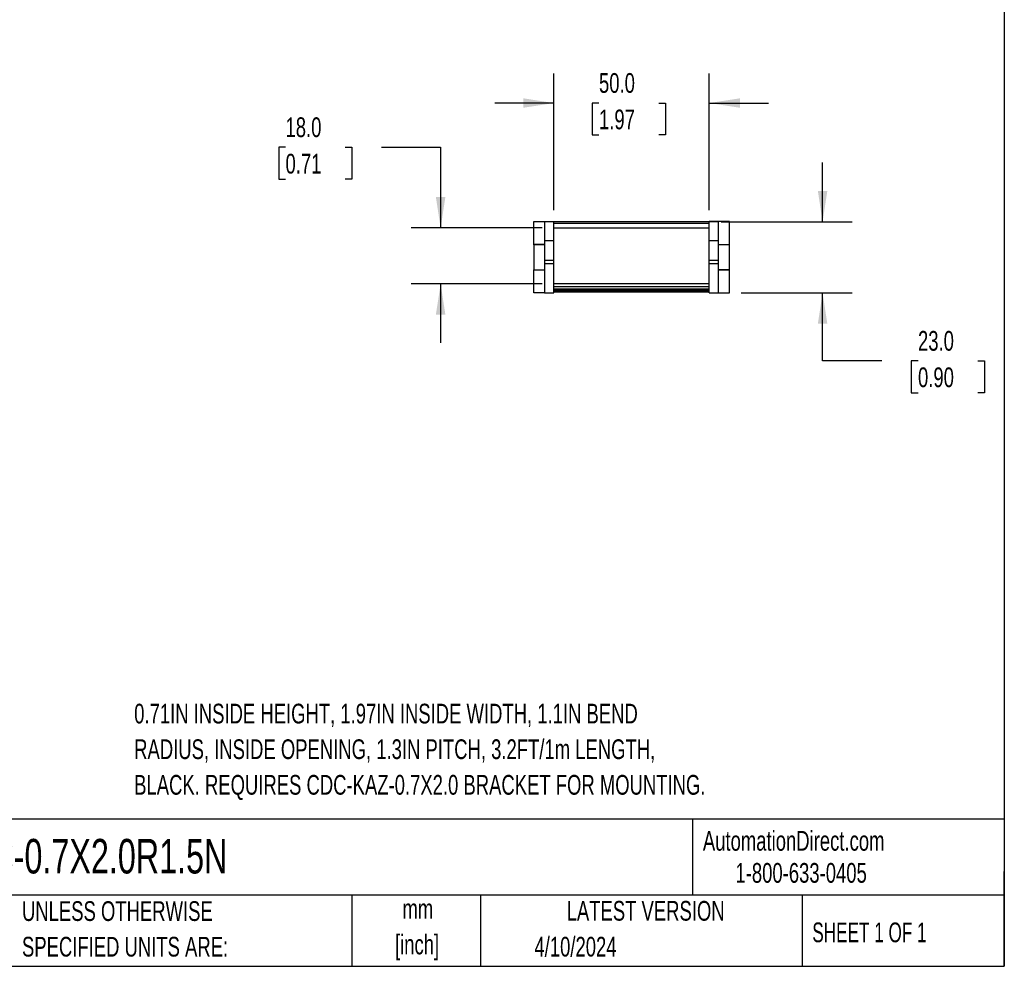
# Model space of a CAD drawing. Header units: millimetres. Extents: x 19 to 819, y 19 to 629.
# Tile 2 of 6: x 502 to 819, y 19 to 324. Entities that reach past the tile are written whole.
import ezdxf

# ---------------------------------------------------------------- set-up
doc = ezdxf.new("R2010")
doc.units = ezdxf.units.MM
doc.header["$LTSCALE"] = 3
doc.layers.add('DIMENSIONS', color=140, linetype='Continuous', lineweight=25)
doc.layers.add('TEXT', color=140, linetype='Continuous', lineweight=25)
doc.styles.add('SLDTEXTSTYLE0', font='TXT', dxfattribs={"width": 0.7})
doc.styles.add('SLDTEXTSTYLE1', font='TXT', dxfattribs={"width": 0.65})
doc.dimstyles.new('SLDDIMSTYLE4', dxfattribs={"dimtxt": 6.474023, "dimasz": 9.906, "dimexe": 0, "dimexo": 0.0625, "dimgap": 1.618506, "dimtad": 0, "dimtih": 1, "dimtoh": 1, "dimrnd": 1e-09, "dimzin": 4, "dimdsep": 46, "dimtxsty": 'SLDTEXTSTYLE0', "dimsah": 1, "dimcen": 0.09, "dimadec": 0, "dimazin": 1, "dimtfac": 1, "dimtmove": 0, "dimatfit": 0, "dimfxl": 0, "dimfrac": 2, "dimtolj": 1, "dimtzin": 12, "dimarcsym": 0})

# ---------------------------------------------------------------- blocks, each defined once
blk = doc.blocks.new('_D_3')
at = {"layer": 'DIMENSIONS'}
for p, q in [((674.14, 262.56), (674.14, 306.54)), ((724.14, 262.56), (724.14, 306.54)), ((674.14, 297.01), (655.09, 297.01)), ((688.63, 297.01), (686.45, 297.01)), ((686.45, 297.01), (686.45, 286.73)), ((707.87, 297.01), (710.04, 297.01)), ((710.04, 297.01), (710.04, 286.73)), ((724.14, 297.01), (743.19, 297.01)), ((686.45, 286.73), (688.63, 286.73)), ((710.04, 286.73), (707.87, 286.73))]:
    blk.add_line(p, q, dxfattribs=at)
for points in [[(674.14, 297.01), (664.23, 298.54), (664.23, 295.49)], [(724.14, 297.01), (734.04, 295.49), (734.04, 298.54)]]:
    blk.add_solid(points, dxfattribs=at)
at = {"layer": 'DIMENSIONS', "char_height": 6.35, "attachment_point": 1, "style": 'SLDTEXTSTYLE0'}
for s, insert in [('50.0', (688.63, 306.65)), ('1.97', (688.63, 294.91))]:
    blk.add_mtext(s, dxfattribs=dict(at, insert=insert))
blk = doc.blocks.new('_D_4')
at = {"layer": 'DIMENSIONS'}
for p, q in [((587.68, 282.76), (585.5, 282.76)), ((585.5, 282.76), (585.5, 272.47)), ((606.92, 282.76), (609.09, 282.76)), ((609.09, 282.76), (609.09, 272.47)), ((618.59, 282.76), (637.64, 282.76)), ((637.64, 282.76), (637.64, 256.81)), ((585.5, 272.47), (587.68, 272.47)), ((609.09, 272.47), (606.92, 272.47)), ((670.33, 256.81), (628.11, 256.81)), ((670.33, 238.81), (628.11, 238.81)), ((637.64, 238.81), (637.64, 219.76))]:
    blk.add_line(p, q, dxfattribs=at)
for points in [[(637.64, 256.81), (639.16, 266.71), (636.11, 266.71)], [(637.64, 238.81), (636.11, 228.9), (639.16, 228.9)]]:
    blk.add_solid(points, dxfattribs=at)
at = {"layer": 'DIMENSIONS', "char_height": 6.35, "attachment_point": 1, "style": 'SLDTEXTSTYLE0'}
for s, insert in [('18.0', (587.68, 292.4)), ('0.71', (587.68, 280.66))]:
    blk.add_mtext(s, dxfattribs=dict(at, insert=insert))
blk = doc.blocks.new('_D_5')
at = {"layer": 'DIMENSIONS'}
for p, q in [((760.64, 258.81), (760.64, 277.86)), ((727.95, 258.81), (770.16, 258.81)), ((734.45, 235.86), (770.16, 235.86)), ((760.64, 213.98), (760.64, 235.86)), ((779.69, 213.98), (760.64, 213.98)), ((791.36, 213.98), (789.18, 213.98)), ((789.18, 213.98), (789.18, 203.7)), ((810.59, 213.98), (812.77, 213.98)), ((812.77, 213.98), (812.77, 203.7)), ((789.18, 203.7), (791.36, 203.7)), ((812.77, 203.7), (810.59, 203.7))]:
    blk.add_line(p, q, dxfattribs=at)
for points in [[(760.64, 258.81), (762.16, 268.71), (759.11, 268.71)], [(760.64, 235.86), (759.11, 225.95), (762.16, 225.95)]]:
    blk.add_solid(points, dxfattribs=at)
at = {"layer": 'DIMENSIONS', "char_height": 6.35, "attachment_point": 1, "style": 'SLDTEXTSTYLE0'}
for s, insert in [('23.0', (791.36, 223.62)), ('0.90', (791.36, 211.88))]:
    blk.add_mtext(s, dxfattribs=dict(at, insert=insert))

msp = doc.modelspace()

# ---------------------------------------------------------------- linework, layer by layer
for p, q in [((667.636, 251.442), (667.636, 258.855)), ((667.636, 258.855), (671.136, 258.855)), ((671.136, 258.855), (674.136, 258.855)), ((671.136, 258.855), (671.136, 258.749)), ((674.136, 258.749), (671.136, 258.749)), ((671.136, 258.749), (671.136, 252.755)), ((674.136, 258.749), (674.136, 258.855)), ((724.136, 258.805), (674.136, 258.805)), ((674.136, 252.755), (674.136, 258.749)), ((674.136, 258.305), (724.136, 258.305)), ((727.136, 258.855), (724.136, 258.855)), ((724.136, 258.855), (724.136, 258.749)), ((727.136, 258.749), (724.136, 258.749)), ((724.136, 252.755), (724.136, 258.749)), ((727.136, 258.749), (727.136, 258.855)), ((730.636, 258.855), (727.136, 258.855)), ((727.136, 252.755), (727.136, 258.749)), ((730.636, 251.442), (730.636, 258.855)), ((674.136, 256.805), (724.136, 256.805)), ((671.136, 251.442), (667.636, 251.442)), ((667.636, 251.355), (667.636, 251.442)), ((671.136, 251.355), (667.636, 251.355)), ((667.636, 251.355), (667.636, 247.355)), ((671.136, 252.755), (674.136, 252.755)), ((671.136, 252.755), (671.136, 246.409)), ((674.136, 246.409), (674.136, 252.755)), ((724.136, 252.755), (727.136, 252.755)), ((724.136, 246.409), (724.136, 252.755)), ((727.136, 246.409), (727.136, 252.755)), ((727.136, 251.442), (730.636, 251.442)), ((730.636, 251.355), (727.136, 251.355)), ((730.636, 251.355), (730.636, 251.442)), ((730.636, 247.355), (730.636, 251.355)), ((667.636, 247.355), (667.636, 243.355)), ((730.636, 243.355), (730.636, 247.355)), ((671.136, 246.409), (674.136, 246.409)), ((671.136, 246.409), (671.136, 245.358)), ((671.136, 245.358), (674.136, 245.358)), ((671.136, 245.358), (671.136, 235.855)), ((674.136, 245.358), (674.136, 246.409)), ((674.136, 235.855), (674.136, 245.358)), ((724.136, 246.409), (727.136, 246.409)), ((724.136, 245.358), (724.136, 246.409)), ((724.136, 245.358), (727.136, 245.358)), ((724.136, 235.855), (724.136, 245.358)), ((727.136, 245.358), (727.136, 246.409)), ((727.136, 235.855), (727.136, 245.358)), ((667.636, 243.355), (671.136, 243.355)), ((667.636, 243.268), (667.636, 243.355)), ((667.636, 235.855), (667.636, 243.268)), ((667.636, 243.268), (671.136, 243.268)), ((727.136, 243.355), (730.636, 243.355)), ((730.636, 243.268), (727.136, 243.268)), ((730.636, 243.268), (730.636, 243.355)), ((730.636, 235.855), (730.636, 243.268)), ((724.136, 238.805), (674.136, 238.805)), ((674.136, 237.986), (724.136, 237.986)), ((671.136, 235.855), (667.636, 235.855)), ((671.136, 235.855), (674.136, 235.855)), ((674.136, 237.175), (724.136, 237.175)), ((674.136, 236.755), (724.136, 236.755)), ((724.136, 236.598), (674.136, 236.598)), ((674.136, 236.255), (724.136, 236.255)), ((724.136, 235.855), (727.136, 235.855)), ((727.136, 235.855), (730.636, 235.855))]:
    msp.add_line(p, q)
at = {"layer": 'TEXT'}
for p, q in [((819.15, 628.65), (819.15, 19.05)), ((819.15, 66.378), (19.05, 66.378)), ((718.726, 66.378), (718.726, 41.91)), ((819.15, 19.05), (819.15, 49.53)), ((819.15, 41.91), (19.05, 41.91)), ((609.073, 41.91), (609.073, 19.05)), ((650.436, 41.91), (650.436, 19.05)), ((754.046, 41.91), (754.046, 19.05)), ((19.05, 19.05), (819.15, 19.05))]:
    msp.add_line(p, q, dxfattribs=at)

# ---------------------------------------------------------------- texts
for s, insert, char_height, attachment_point, style in [('0.71IN INSIDE HEIGHT, 1.97IN INSIDE WIDTH, 1.1IN BEND', (538.953, 103.595), 6.35, 1, 'SLDTEXTSTYLE0'), ('RADIUS, INSIDE OPENING, 1.3IN PITCH, 3.2FT/1m LENGTH,', (538.953, 92.128), 6.35, 1, 'SLDTEXTSTYLE0'), ('BLACK. REQUIRES CDC-KAZ-0.7X2.0 BRACKET FOR MOUNTING.', (538.953, 80.661), 6.35, 1, 'SLDTEXTSTYLE0'), ('CDC-0.7X2.0R1.5N', (477.623, 60.056), 11.1125, 1, 'SLDTEXTSTYLE0'), ('AutomationDirect.com', (722.085, 62.63), 6.35, 1, 'SLDTEXTSTYLE0'), ('1-800-633-0405', (732.575, 52.311), 6.35, 1, 'SLDTEXTSTYLE0'), ('UNLESS OTHERWISE', (502.824, 40.002), 6.35, 1, 'SLDTEXTSTYLE0'), ('mm', (630.297, 40.723), 6.35, 2, 'SLDTEXTSTYLE0'), ('LATEST VERSION', (703.656, 40.092), 6.35, 2, 'SLDTEXTSTYLE0'), ('SHEET 1 OF 1', (757.324, 33.154), 6.35, 1, 'SLDTEXTSTYLE1'), ('SPECIFIED UNITS ARE:', (502.824, 28.535), 6.35, 1, 'SLDTEXTSTYLE0'), ('[inch]', (630.045, 29.257), 6.35, 2, 'SLDTEXTSTYLE0'), ('4/10/2024', (667.838, 28.54), 6.35, 1, 'SLDTEXTSTYLE0')]:
    msp.add_mtext(s, dxfattribs=dict(at, insert=insert, char_height=char_height, attachment_point=attachment_point, style=style))

# ---------------------------------------------------------------- dimensions: what is measured, and where the dimension line sits
at = {"layer": 'DIMENSIONS'}
dim = msp.add_linear_dim(base=(724.136, 297.015), p1=(674.136, 258.749), p2=(724.136, 258.749), dimstyle='SLDDIMSTYLE4', dxfattribs=at)
dim.commit()
dim.dimension.update_dxf_attribs({"geometry": '_D_3', "text_midpoint": (698.248, 297.015), "dimtype": 160})
for base, p1, p2, picture, middle in [((637.636, 238.805), (674.136, 256.805), (674.136, 238.805), '_D_4', (637.636, 282.763)), ((760.636, 235.855), (724.136, 258.805), (730.636, 235.855), '_D_5', (760.636, 213.985))]:
    dim = msp.add_linear_dim(base=base, p1=p1, p2=p2, angle=90, dimstyle='SLDDIMSTYLE4', dxfattribs=at)
    dim.commit()
    dim.dimension.update_dxf_attribs({"geometry": picture, "text_midpoint": middle, "dimtype": 160})

doc.saveas('drawing.dxf')
